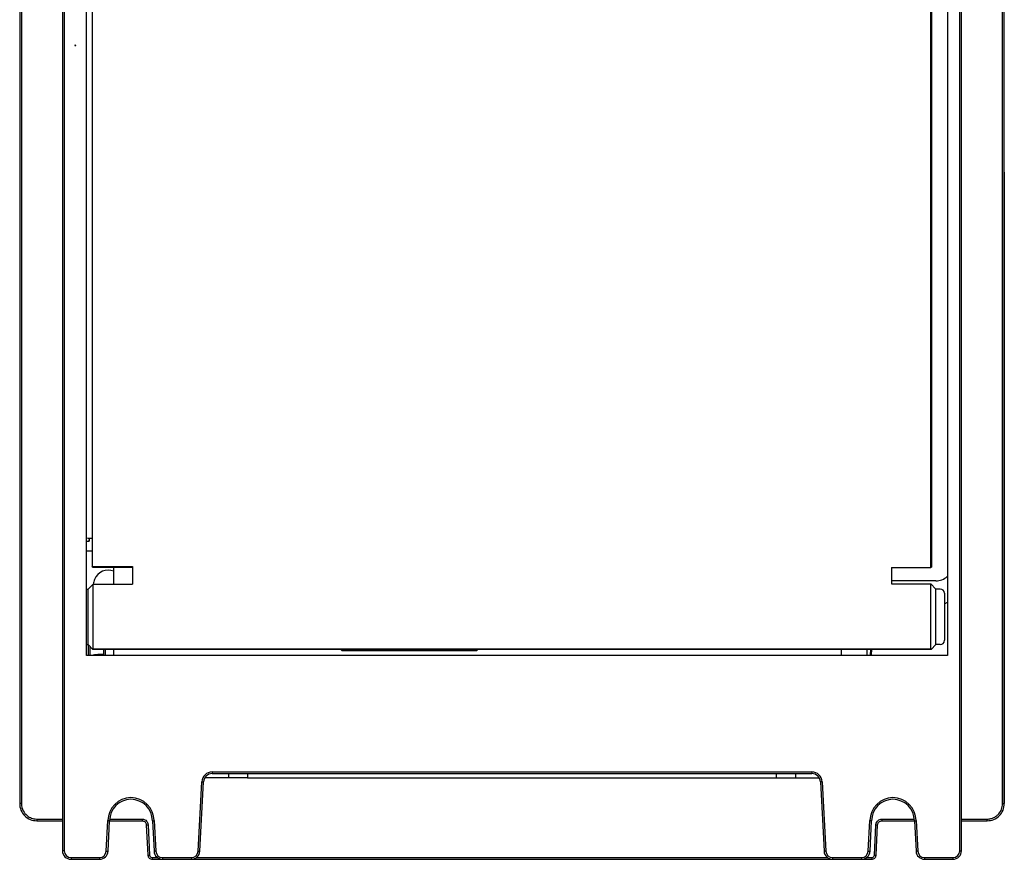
# Model space of a CAD drawing. Header units: inches. Extents: x 411 to 526, y 13 to 209.
# Tile 1 of 2: x 411 to 526, y 13 to 111. Entities that reach past the tile are written whole.
import ezdxf

# ---------------------------------------------------------------- set-up
doc = ezdxf.new("R2010")
doc.units = ezdxf.units.IN
doc.header["$MEASUREMENT"] = 0

# ---------------------------------------------------------------- blocks, each defined once
blk = doc.blocks.new('block 2')
at = {"color": 7, "lineweight": 25}
blk.add_lwpolyline([(426.73, 17.58), (426.92, 14.03)], dxfattribs=at)
blk = doc.blocks.new('block 3')
at = {"color": 7, "lineweight": 25}
blk.add_lwpolyline([(426.92, 14.03), (426.72, 14.02)], dxfattribs=at)
blk = doc.blocks.new('block 4')
at = {"color": 7, "lineweight": 25}
blk.add_lwpolyline([(426.53, 17.57), (426.72, 14.02)], dxfattribs=at)
blk = doc.blocks.new('block 5')
at = {"color": 7, "lineweight": 25}
blk.add_open_spline([(426.53, 17.57), (426.53, 17.57), (426.53, 17.57), (426.54, 17.57), (426.54, 17.57), (426.55, 17.57), (426.56, 17.57), (426.57, 17.57), (426.58, 17.57), (426.59, 17.57), (426.61, 17.57), (426.63, 17.57), (426.65, 17.57), (426.68, 17.57), (426.71, 17.58), (426.73, 17.58)], degree=3, knots=[0, 0, 0, 0, 1, 1, 1, 2, 2, 2, 3, 3, 3, 4, 4, 4, 5, 5, 5, 5], dxfattribs=at)
blk = doc.blocks.new('block 6')
at = {"color": 7, "lineweight": 25}
blk.add_open_spline([(426.73, 17.58), (426.73, 19.07), (425.52, 20.27), (424.03, 20.27), (422.54, 20.27), (421.34, 19.06), (421.33, 17.58)], degree=3, knots=[0, 0, 0, 0, 1, 1, 1, 2, 2, 2, 2], dxfattribs=at)
blk = doc.blocks.new('block 7')
at = {"color": 7, "lineweight": 25}
blk.add_open_spline([(426.53, 17.57), (426.53, 18.95), (425.41, 20.07), (424.03, 20.07), (422.65, 20.07), (421.53, 18.95), (421.53, 17.57)], degree=3, knots=[0, 0, 0, 0, 1, 1, 1, 2, 2, 2, 2], dxfattribs=at)
blk = doc.blocks.new('block 8')
at = {"color": 7, "lineweight": 25}
blk.add_open_spline([(421.53, 17.57), (421.53, 17.57), (421.53, 17.57), (421.53, 17.57), (421.53, 17.57), (421.52, 17.57), (421.52, 17.57), (421.51, 17.57), (421.5, 17.57), (421.49, 17.57), (421.48, 17.57), (421.46, 17.57), (421.45, 17.57), (421.43, 17.57), (421.42, 17.57), (421.4, 17.57), (421.38, 17.57), (421.35, 17.58), (421.33, 17.58)], degree=3, knots=[0, 0, 0, 0, 1, 1, 1, 2, 2, 2, 3, 3, 3, 4, 4, 4, 5, 5, 5, 6, 6, 6, 6], dxfattribs=at)
blk = doc.blocks.new('block 9')
at = {"color": 7, "lineweight": 25}
blk.add_lwpolyline([(515.73, 17.58), (515.92, 14.03)], dxfattribs=at)
blk = doc.blocks.new('block 10')
at = {"color": 7, "lineweight": 25}
blk.add_lwpolyline([(515.92, 14.03), (515.72, 14.02)], dxfattribs=at)
blk = doc.blocks.new('block 11')
at = {"color": 7, "lineweight": 25}
blk.add_lwpolyline([(515.53, 17.57), (515.72, 14.02)], dxfattribs=at)
blk = doc.blocks.new('block 12')
at = {"color": 7, "lineweight": 25}
blk.add_open_spline([(515.53, 17.57), (515.53, 17.57), (515.53, 17.57), (515.54, 17.57), (515.54, 17.57), (515.55, 17.57), (515.56, 17.57), (515.57, 17.57), (515.58, 17.57), (515.59, 17.57), (515.61, 17.57), (515.63, 17.57), (515.65, 17.57), (515.68, 17.57), (515.71, 17.58), (515.73, 17.58)], degree=3, knots=[0, 0, 0, 0, 1, 1, 1, 2, 2, 2, 3, 3, 3, 4, 4, 4, 5, 5, 5, 5], dxfattribs=at)
blk = doc.blocks.new('block 13')
at = {"color": 7, "lineweight": 25}
blk.add_open_spline([(515.73, 17.58), (515.73, 19.07), (514.52, 20.27), (513.03, 20.27), (511.54, 20.27), (510.34, 19.06), (510.33, 17.58)], degree=3, knots=[0, 0, 0, 0, 1, 1, 1, 2, 2, 2, 2], dxfattribs=at)
blk = doc.blocks.new('block 14')
at = {"color": 7, "lineweight": 25}
blk.add_open_spline([(515.53, 17.57), (515.53, 18.95), (514.41, 20.07), (513.03, 20.07), (511.65, 20.07), (510.53, 18.95), (510.53, 17.57)], degree=3, knots=[0, 0, 0, 0, 1, 1, 1, 2, 2, 2, 2], dxfattribs=at)
blk = doc.blocks.new('block 15')
at = {"color": 7, "lineweight": 25}
blk.add_open_spline([(510.53, 17.57), (510.53, 17.57), (510.53, 17.57), (510.53, 17.57), (510.53, 17.57), (510.52, 17.57), (510.51, 17.57), (510.51, 17.57), (510.5, 17.57), (510.49, 17.57), (510.48, 17.57), (510.46, 17.57), (510.45, 17.57), (510.43, 17.57), (510.42, 17.57), (510.4, 17.57), (510.38, 17.57), (510.35, 17.58), (510.33, 17.58)], degree=3, knots=[0, 0, 0, 0, 1, 1, 1, 2, 2, 2, 3, 3, 3, 4, 4, 4, 5, 5, 5, 6, 6, 6, 6], dxfattribs=at)
blk = doc.blocks.new('block 16')
at = {"color": 7, "lineweight": 25}
blk.add_lwpolyline([(421.35, 14.02), (421.53, 17.57)], dxfattribs=at)
blk = doc.blocks.new('block 17')
at = {"color": 7, "lineweight": 25}
blk.add_lwpolyline([(421.15, 14.03), (421.19, 14.03), (421.22, 14.02), (421.26, 14.02), (421.29, 14.02), (421.31, 14.02), (421.33, 14.02), (421.34, 14.02), (421.35, 14.02)], dxfattribs=at)
blk = doc.blocks.new('block 18')
at = {"color": 7, "lineweight": 25}
blk.add_lwpolyline([(421.15, 14.03), (421.33, 17.58)], dxfattribs=at)
blk = doc.blocks.new('block 19')
at = {"color": 7, "lineweight": 25}
blk.add_lwpolyline([(510.35, 14.02), (510.53, 17.57)], dxfattribs=at)
blk = doc.blocks.new('block 20')
at = {"color": 7, "lineweight": 25}
blk.add_lwpolyline([(510.15, 14.03), (510.19, 14.03), (510.22, 14.02), (510.26, 14.02), (510.29, 14.02), (510.31, 14.02), (510.33, 14.02), (510.34, 14.02), (510.35, 14.02)], dxfattribs=at)
blk = doc.blocks.new('block 21')
at = {"color": 7, "lineweight": 25}
blk.add_lwpolyline([(510.15, 14.03), (510.33, 17.58)], dxfattribs=at)
blk = doc.blocks.new('block 29')
at = {"color": 7, "lineweight": 25}
blk.add_open_spline([(417.58, 108.07), (417.58, 108.1), (417.56, 108.12), (417.53, 108.12), (417.5, 108.12), (417.48, 108.1), (417.48, 108.07), (417.48, 108.04), (417.5, 108.02), (417.53, 108.02), (417.56, 108.02), (417.58, 108.04), (417.58, 108.07), (417.58, 108.07), (417.58, 108.07), (417.58, 108.07)], degree=3, knots=[0, 0, 0, 0, 1, 1, 1, 2, 2, 2, 3, 3, 3, 4, 4, 4, 5, 5, 5, 5], dxfattribs=at)
blk = doc.blocks.new('block 38')
at = {"color": 7, "lineweight": 25}
blk.add_lwpolyline([(520.83, 14.07), (520.83, 203.07)], dxfattribs=at)
blk = doc.blocks.new('block 39')
at = {"color": 7, "lineweight": 25}
blk.add_open_spline([(520.03, 13.27), (520.47, 13.27), (520.83, 13.63), (520.83, 14.07)], degree=3, dxfattribs=at)
blk = doc.blocks.new('block 40')
at = {"color": 7, "lineweight": 25}
blk.add_lwpolyline([(516.72, 13.27), (520.03, 13.27)], dxfattribs=at)
blk = doc.blocks.new('block 41')
at = {"color": 7, "lineweight": 25}
blk.add_open_spline([(515.92, 14.03), (515.94, 13.6), (516.29, 13.27), (516.72, 13.27)], degree=3, dxfattribs=at)
blk = doc.blocks.new('block 42')
at = {"color": 7, "lineweight": 25}
blk.add_open_spline([(509.35, 13.27), (509.77, 13.27), (510.12, 13.6), (510.15, 14.03)], degree=3, dxfattribs=at)
blk = doc.blocks.new('block 43')
at = {"color": 7, "lineweight": 25}
blk.add_lwpolyline([(505.98, 13.27), (509.35, 13.27)], dxfattribs=at)
blk = doc.blocks.new('block 44')
at = {"color": 7, "lineweight": 25}
blk.add_open_spline([(505.18, 14.03), (505.2, 13.6), (505.56, 13.27), (505.98, 13.27)], degree=3, dxfattribs=at)
blk = doc.blocks.new('block 45')
at = {"color": 7, "lineweight": 25}
blk.add_lwpolyline([(504.76, 22.13), (505.18, 14.03)], dxfattribs=at)
blk = doc.blocks.new('block 46')
at = {"color": 7, "lineweight": 25}
blk.add_open_spline([(504.76, 22.13), (504.72, 22.77), (504.2, 23.27), (503.56, 23.27)], degree=3, dxfattribs=at)
blk = doc.blocks.new('block 47')
at = {"color": 7, "lineweight": 25}
blk.add_lwpolyline([(433.51, 23.27), (503.56, 23.27)], dxfattribs=at)
blk = doc.blocks.new('block 48')
at = {"color": 7, "lineweight": 25}
blk.add_open_spline([(433.51, 23.27), (432.87, 23.27), (432.34, 22.77), (432.31, 22.13)], degree=3, dxfattribs=at)
blk = doc.blocks.new('block 49')
at = {"color": 7, "lineweight": 25}
blk.add_lwpolyline([(431.88, 14.03), (432.31, 22.13)], dxfattribs=at)
blk = doc.blocks.new('block 50')
at = {"color": 7, "lineweight": 25}
blk.add_open_spline([(431.08, 13.27), (431.51, 13.27), (431.86, 13.6), (431.88, 14.03)], degree=3, dxfattribs=at)
blk = doc.blocks.new('block 51')
at = {"color": 7, "lineweight": 25}
blk.add_lwpolyline([(427.72, 13.27), (431.08, 13.27)], dxfattribs=at)
blk = doc.blocks.new('block 52')
at = {"color": 7, "lineweight": 25}
blk.add_open_spline([(426.92, 14.03), (426.94, 13.6), (427.29, 13.27), (427.72, 13.27)], degree=3, dxfattribs=at)
blk = doc.blocks.new('block 53')
at = {"color": 7, "lineweight": 25}
blk.add_open_spline([(420.35, 13.27), (420.77, 13.27), (421.12, 13.6), (421.15, 14.03)], degree=3, dxfattribs=at)
blk = doc.blocks.new('block 54')
at = {"color": 7, "lineweight": 25}
blk.add_lwpolyline([(417.03, 13.27), (420.35, 13.27)], dxfattribs=at)
blk = doc.blocks.new('block 55')
at = {"color": 7, "lineweight": 25}
blk.add_open_spline([(416.23, 14.07), (416.23, 13.63), (416.59, 13.27), (417.03, 13.27)], degree=3, dxfattribs=at)
blk = doc.blocks.new('block 56')
at = {"color": 7, "lineweight": 25}
blk.add_lwpolyline([(416.23, 203.07), (416.23, 14.07)], dxfattribs=at)
blk = doc.blocks.new('block 69')
at = {"color": 7, "lineweight": 25}
blk.add_lwpolyline([(418.84, 36.87), (418.84, 160.9)], dxfattribs=at)
blk = doc.blocks.new('block 70')
at = {"color": 7, "lineweight": 25}
blk.add_lwpolyline([(519.38, 36.87), (418.84, 36.87)], dxfattribs=at)
blk = doc.blocks.new('block 71')
at = {"color": 7, "lineweight": 25}
blk.add_lwpolyline([(519.38, 177.77), (519.38, 36.87)], dxfattribs=at)
blk = doc.blocks.new('block 74')
at = {"color": 7, "lineweight": 25}
blk.add_lwpolyline([(433.51, 23.27), (433.51, 23.07)], dxfattribs=at)
blk = doc.blocks.new('block 75')
at = {"color": 7, "lineweight": 25}
blk.add_open_spline([(433.51, 23.07), (432.97, 23.07), (432.53, 22.65), (432.51, 22.12)], degree=3, dxfattribs=at)
blk = doc.blocks.new('block 76')
at = {"color": 7, "lineweight": 25}
blk.add_lwpolyline([(432.31, 22.13), (432.51, 22.12)], dxfattribs=at)
blk = doc.blocks.new('block 77')
at = {"color": 7, "lineweight": 25}
blk.add_lwpolyline([(431.08, 13.27), (431.08, 13.07)], dxfattribs=at)
blk = doc.blocks.new('block 78')
at = {"color": 7, "lineweight": 25}
blk.add_lwpolyline([(427.72, 13.07), (431.08, 13.07)], dxfattribs=at)
blk = doc.blocks.new('block 79')
at = {"color": 7, "lineweight": 25}
blk.add_lwpolyline([(427.72, 13.27), (427.72, 13.23), (427.72, 13.19), (427.72, 13.16), (427.72, 13.13), (427.72, 13.1), (427.72, 13.09), (427.72, 13.07), (427.72, 13.07)], dxfattribs=at)
blk = doc.blocks.new('block 80')
at = {"color": 7, "lineweight": 25}
blk.add_lwpolyline([(420.35, 13.27), (420.35, 13.07)], dxfattribs=at)
blk = doc.blocks.new('block 81')
at = {"color": 7, "lineweight": 25}
blk.add_lwpolyline([(417.03, 13.07), (420.35, 13.07)], dxfattribs=at)
blk = doc.blocks.new('block 82')
at = {"color": 7, "lineweight": 25}
blk.add_lwpolyline([(417.03, 13.27), (417.03, 13.23), (417.03, 13.19), (417.03, 13.16), (417.03, 13.13), (417.03, 13.1), (417.03, 13.09), (417.03, 13.07), (417.03, 13.07)], dxfattribs=at)
blk = doc.blocks.new('block 83')
at = {"color": 7, "lineweight": 25}
blk.add_open_spline([(420.35, 13.07), (420.88, 13.07), (421.32, 13.49), (421.35, 14.02)], degree=3, dxfattribs=at)
blk = doc.blocks.new('block 84')
at = {"color": 7, "lineweight": 25}
blk.add_lwpolyline([(503.56, 23.27), (503.56, 23.07)], dxfattribs=at)
blk = doc.blocks.new('block 85')
at = {"color": 7, "lineweight": 25}
blk.add_lwpolyline([(433.51, 23.07), (503.56, 23.07)], dxfattribs=at)
blk = doc.blocks.new('block 86')
at = {"color": 7, "lineweight": 25}
blk.add_lwpolyline([(520.03, 13.27), (520.03, 13.07)], dxfattribs=at)
blk = doc.blocks.new('block 87')
at = {"color": 7, "lineweight": 25}
blk.add_lwpolyline([(516.72, 13.07), (520.03, 13.07)], dxfattribs=at)
blk = doc.blocks.new('block 88')
at = {"color": 7, "lineweight": 25}
blk.add_lwpolyline([(516.72, 13.27), (516.72, 13.23), (516.72, 13.19), (516.72, 13.16), (516.72, 13.13), (516.72, 13.1), (516.72, 13.09), (516.72, 13.07), (516.72, 13.07)], dxfattribs=at)
blk = doc.blocks.new('block 89')
at = {"color": 7, "lineweight": 25}
blk.add_lwpolyline([(432.08, 14.02), (432.51, 22.12)], dxfattribs=at)
blk = doc.blocks.new('block 90')
at = {"color": 7, "lineweight": 25}
blk.add_lwpolyline([(431.88, 14.03), (431.92, 14.03), (431.96, 14.02), (431.99, 14.02), (432.02, 14.02), (432.05, 14.02), (432.07, 14.02), (432.08, 14.02), (432.08, 14.02)], dxfattribs=at)
blk = doc.blocks.new('block 91')
at = {"color": 7, "lineweight": 25}
blk.add_lwpolyline([(509.35, 13.27), (509.35, 13.07)], dxfattribs=at)
blk = doc.blocks.new('block 92')
at = {"color": 7, "lineweight": 25}
blk.add_lwpolyline([(505.98, 13.07), (509.35, 13.07)], dxfattribs=at)
blk = doc.blocks.new('block 93')
at = {"color": 7, "lineweight": 25}
blk.add_lwpolyline([(505.98, 13.27), (505.98, 13.23), (505.98, 13.19), (505.98, 13.16), (505.98, 13.13), (505.98, 13.1), (505.98, 13.09), (505.98, 13.07), (505.98, 13.07)], dxfattribs=at)
blk = doc.blocks.new('block 94')
at = {"color": 7, "lineweight": 25}
blk.add_lwpolyline([(520.83, 14.07), (520.87, 14.07), (520.91, 14.07), (520.94, 14.07), (520.97, 14.07), (521, 14.07), (521.02, 14.07), (521.03, 14.07), (521.03, 14.07)], dxfattribs=at)
blk = doc.blocks.new('block 95')
at = {"color": 7, "lineweight": 25}
blk.add_open_spline([(520.03, 13.07), (520.58, 13.07), (521.03, 13.52), (521.03, 14.07)], degree=3, dxfattribs=at)
blk = doc.blocks.new('block 96')
at = {"color": 7, "lineweight": 25}
blk.add_open_spline([(509.35, 13.07), (509.88, 13.07), (510.32, 13.49), (510.35, 14.02)], degree=3, dxfattribs=at)
blk = doc.blocks.new('block 97')
at = {"color": 7, "lineweight": 25}
blk.add_lwpolyline([(504.76, 22.13), (504.56, 22.12)], dxfattribs=at)
blk = doc.blocks.new('block 98')
at = {"color": 7, "lineweight": 25}
blk.add_open_spline([(504.56, 22.12), (504.53, 22.65), (504.09, 23.07), (503.56, 23.07)], degree=3, dxfattribs=at)
blk = doc.blocks.new('block 99')
at = {"color": 7, "lineweight": 25}
blk.add_open_spline([(431.08, 13.07), (431.62, 13.07), (432.05, 13.49), (432.08, 14.02)], degree=3, dxfattribs=at)
blk = doc.blocks.new('block 109')
at = {"color": 7, "lineweight": 25}
blk.add_lwpolyline([(505.18, 14.03), (504.98, 14.02)], dxfattribs=at)
blk = doc.blocks.new('block 110')
at = {"color": 7, "lineweight": 25}
blk.add_lwpolyline([(504.56, 22.12), (504.98, 14.02)], dxfattribs=at)
blk = doc.blocks.new('block 117')
at = {"color": 7, "lineweight": 25}
blk.add_open_spline([(504.98, 14.02), (505.01, 13.49), (505.45, 13.07), (505.98, 13.07)], degree=3, dxfattribs=at)
blk = doc.blocks.new('block 118')
at = {"color": 7, "lineweight": 25}
blk.add_open_spline([(426.72, 14.02), (426.75, 13.49), (427.19, 13.07), (427.72, 13.07)], degree=3, dxfattribs=at)
blk = doc.blocks.new('block 123')
at = {"color": 7, "lineweight": 25}
blk.add_lwpolyline([(521.03, 14.07), (521.03, 203.07)], dxfattribs=at)
blk = doc.blocks.new('block 128')
at = {"color": 7, "lineweight": 25}
blk.add_open_spline([(416.03, 14.07), (416.03, 13.52), (416.48, 13.07), (417.03, 13.07)], degree=3, dxfattribs=at)
blk = doc.blocks.new('block 129')
at = {"color": 7, "lineweight": 25}
blk.add_lwpolyline([(416.23, 14.07), (416.03, 14.07)], dxfattribs=at)
blk = doc.blocks.new('block 148')
at = {"color": 7, "lineweight": 25}
blk.add_open_spline([(515.72, 14.02), (515.75, 13.49), (516.19, 13.07), (516.72, 13.07)], degree=3, dxfattribs=at)
blk = doc.blocks.new('block 149')
at = {"color": 7, "lineweight": 25}
blk.add_lwpolyline([(416.03, 203.07), (416.03, 14.07)], dxfattribs=at)
blk = doc.blocks.new('block 186')
at = {"color": 7, "lineweight": 25}
blk.add_lwpolyline([(517.47, 47.13), (517.47, 159.31)], dxfattribs=at)
blk = doc.blocks.new('block 187')
at = {"color": 7, "lineweight": 25}
blk.add_lwpolyline([(512.87, 47.13), (517.47, 47.13)], dxfattribs=at)
blk = doc.blocks.new('block 188')
at = {"color": 7, "lineweight": 25}
blk.add_lwpolyline([(512.87, 47.13), (512.87, 45.21)], dxfattribs=at)
blk = doc.blocks.new('block 189')
at = {"color": 7, "lineweight": 25}
blk.add_lwpolyline([(512.87, 45.21), (517.44, 45.21)], dxfattribs=at)
blk = doc.blocks.new('block 190')
at = {"color": 7, "lineweight": 25}
blk.add_lwpolyline([(517.44, 37.63), (517.44, 45.21)], dxfattribs=at)
blk = doc.blocks.new('block 191')
at = {"color": 7, "lineweight": 25}
blk.add_lwpolyline([(419.6, 37.63), (517.44, 37.63)], dxfattribs=at)
blk = doc.blocks.new('block 192')
at = {"color": 7, "lineweight": 25}
blk.add_lwpolyline([(419.6, 37.63), (419.6, 45.18)], dxfattribs=at)
blk = doc.blocks.new('block 193')
at = {"color": 7, "lineweight": 25}
blk.add_lwpolyline([(419.6, 45.18), (424.2, 45.18)], dxfattribs=at)
blk = doc.blocks.new('block 194')
at = {"color": 7, "lineweight": 25}
blk.add_lwpolyline([(424.2, 47.23), (424.2, 45.18)], dxfattribs=at)
blk = doc.blocks.new('block 195')
at = {"color": 7, "lineweight": 25}
blk.add_lwpolyline([(419.5, 47.23), (424.2, 47.23)], dxfattribs=at)
blk = doc.blocks.new('block 196')
at = {"color": 7, "lineweight": 25}
blk.add_lwpolyline([(419.5, 159.41), (419.5, 47.23)], dxfattribs=at)
blk = doc.blocks.new('block 216')
at = {"color": 7, "lineweight": 25}
blk.add_lwpolyline([(517.53, 159.37), (517.53, 47.17)], dxfattribs=at)
blk = doc.blocks.new('block 217')
at = {"color": 7, "lineweight": 25}
blk.add_lwpolyline([(517.47, 47.13), (517.53, 47.17)], dxfattribs=at)
blk = doc.blocks.new('block 218')
at = {"color": 7, "lineweight": 25}
blk.add_lwpolyline([(517.48, 37.57), (518.03, 38.13)], dxfattribs=at)
blk = doc.blocks.new('block 219')
at = {"color": 7, "lineweight": 25}
blk.add_lwpolyline([(517.44, 37.63), (517.48, 37.57)], dxfattribs=at)
blk = doc.blocks.new('block 220')
at = {"color": 7, "lineweight": 25}
blk.add_lwpolyline([(518.03, 44.62), (517.44, 45.21)], dxfattribs=at)
blk = doc.blocks.new('block 221')
at = {"color": 7, "lineweight": 25}
blk.add_lwpolyline([(518.03, 38.13), (518.03, 44.62)], dxfattribs=at)
blk = doc.blocks.new('block 227')
at = {"color": 7, "lineweight": 25}
blk.add_lwpolyline([(517.48, 37.57), (464.53, 37.57)], dxfattribs=at)
blk = doc.blocks.new('block 228')
at = {"color": 7, "lineweight": 25}
blk.add_lwpolyline([(464.53, 37.57), (448.53, 37.57)], dxfattribs=at)
blk = doc.blocks.new('block 229')
at = {"color": 7, "lineweight": 25}
blk.add_lwpolyline([(448.53, 37.57), (419.59, 37.57)], dxfattribs=at)
blk = doc.blocks.new('block 230')
at = {"color": 7, "lineweight": 25}
blk.add_lwpolyline([(419.59, 37.57), (419.6, 37.59)], dxfattribs=at)
blk = doc.blocks.new('block 231')
at = {"color": 7, "lineweight": 25}
blk.add_lwpolyline([(419.6, 37.59), (419.6, 37.63)], dxfattribs=at)
blk = doc.blocks.new('block 238')
at = {"color": 7, "lineweight": 25}
blk.add_lwpolyline([(419.53, 47.17), (424.2, 47.17)], dxfattribs=at)
blk = doc.blocks.new('block 239')
at = {"color": 7, "lineweight": 25}
blk.add_lwpolyline([(419.53, 47.17), (419.5, 47.23)], dxfattribs=at)
blk = doc.blocks.new('block 252')
at = {"color": 7, "lineweight": 25}
blk.add_lwpolyline([(419.03, 38.13), (419.59, 37.57)], dxfattribs=at)
blk = doc.blocks.new('block 253')
at = {"color": 7, "lineweight": 25}
blk.add_lwpolyline([(419.03, 38.13), (419.03, 44.62)], dxfattribs=at)
blk = doc.blocks.new('block 254')
at = {"color": 7, "lineweight": 25}
blk.add_lwpolyline([(419.6, 45.18), (419.03, 44.62)], dxfattribs=at)
blk = doc.blocks.new('block 255')
at = {"color": 7, "lineweight": 25}
blk.add_lwpolyline([(448.53, 37.57), (448.65, 37.45)], dxfattribs=at)
blk = doc.blocks.new('block 256')
at = {"color": 7, "lineweight": 25}
blk.add_lwpolyline([(448.65, 37.45), (464.41, 37.45)], dxfattribs=at)
blk = doc.blocks.new('block 257')
at = {"color": 7, "lineweight": 25}
blk.add_lwpolyline([(464.41, 37.45), (464.53, 37.57)], dxfattribs=at)
blk = doc.blocks.new('block 271')
at = {"color": 7, "lineweight": 25}
blk.add_open_spline([(519.03, 44.12), (519.03, 44.39), (518.81, 44.62), (518.53, 44.62)], degree=3, dxfattribs=at)
blk = doc.blocks.new('block 272')
at = {"color": 7, "lineweight": 25}
blk.add_lwpolyline([(519.03, 44.12), (519.03, 38.63)], dxfattribs=at)
blk = doc.blocks.new('block 273')
at = {"color": 7, "lineweight": 25}
blk.add_open_spline([(518.53, 38.13), (518.81, 38.13), (519.03, 38.35), (519.03, 38.63)], degree=3, dxfattribs=at)
blk = doc.blocks.new('block 274')
at = {"color": 7, "lineweight": 25}
blk.add_lwpolyline([(518.53, 38.13), (518.03, 38.13)], dxfattribs=at)
blk = doc.blocks.new('block 275')
at = {"color": 7, "lineweight": 25}
blk.add_lwpolyline([(518.53, 44.62), (518.03, 44.62)], dxfattribs=at)
blk = doc.blocks.new('block 276')
at = {"color": 7, "lineweight": 25}
blk.add_lwpolyline([(418.84, 38.13), (419.03, 38.13)], dxfattribs=at)
blk = doc.blocks.new('block 277')
at = {"color": 7, "lineweight": 25}
blk.add_lwpolyline([(418.84, 44.62), (419.03, 44.62)], dxfattribs=at)
blk = doc.blocks.new('block 281')
at = {"color": 7, "lineweight": 25}
blk.add_lwpolyline([(437.63, 22.57), (435.43, 22.57)], dxfattribs=at)
blk = doc.blocks.new('block 282')
at = {"color": 7, "lineweight": 25}
blk.add_lwpolyline([(435.42, 23.07), (435.43, 22.57)], dxfattribs=at)
blk = doc.blocks.new('block 283')
at = {"color": 7, "lineweight": 25}
blk.add_lwpolyline([(437.65, 23.07), (437.63, 22.57)], dxfattribs=at)
blk = doc.blocks.new('block 284')
at = {"color": 7, "lineweight": 25}
blk.add_lwpolyline([(501.65, 23.07), (501.63, 22.57)], dxfattribs=at)
blk = doc.blocks.new('block 285')
at = {"color": 7, "lineweight": 25}
blk.add_lwpolyline([(499.43, 22.57), (501.63, 22.57)], dxfattribs=at)
blk = doc.blocks.new('block 286')
at = {"color": 7, "lineweight": 25}
blk.add_lwpolyline([(499.43, 22.57), (499.42, 23.07)], dxfattribs=at)
blk = doc.blocks.new('block 287')
at = {"color": 7, "lineweight": 25}
blk.add_lwpolyline([(435.43, 22.57), (432.64, 22.57)], dxfattribs=at)
blk = doc.blocks.new('block 288')
at = {"color": 7, "lineweight": 25}
blk.add_lwpolyline([(501.63, 22.57), (504.43, 22.57)], dxfattribs=at)
blk = doc.blocks.new('block 289')
at = {"color": 7, "lineweight": 25}
blk.add_lwpolyline([(437.63, 22.57), (499.43, 22.57)], dxfattribs=at)
blk = doc.blocks.new('block 290')
at = {"color": 7, "lineweight": 25}
blk.add_lwpolyline([(525.84, 19.57), (525.84, 192.11)], dxfattribs=at)
blk = doc.blocks.new('block 291')
at = {"color": 7, "lineweight": 25}
blk.add_open_spline([(524.04, 17.77), (524.18, 17.77), (524.32, 17.79), (524.45, 17.82), (524.58, 17.85), (524.7, 17.89), (524.82, 17.95), (524.94, 18.01), (525.05, 18.08), (525.14, 18.15), (525.24, 18.22), (525.32, 18.3), (525.39, 18.39), (525.53, 18.55), (525.64, 18.72), (525.71, 18.91), (525.75, 19.01), (525.78, 19.11), (525.8, 19.22), (525.82, 19.33), (525.84, 19.45), (525.84, 19.57)], degree=3, knots=[0, 0, 0, 0, 1, 1, 1, 2, 2, 2, 3, 3, 3, 4, 4, 4, 5, 5, 5, 6, 6, 6, 7, 7, 7, 7], dxfattribs=at)
blk = doc.blocks.new('block 292')
at = {"color": 7, "lineweight": 25}
blk.add_lwpolyline([(521.03, 17.77), (524.04, 17.77)], dxfattribs=at)
blk = doc.blocks.new('block 299')
at = {"color": 7, "lineweight": 25}
blk.add_lwpolyline([(413.03, 17.77), (416.03, 17.77)], dxfattribs=at)
blk = doc.blocks.new('block 300')
at = {"color": 7, "lineweight": 25}
blk.add_open_spline([(411.23, 19.57), (411.23, 19.24), (411.32, 18.96), (411.44, 18.73), (411.56, 18.49), (411.73, 18.31), (411.89, 18.18), (412.06, 18.04), (412.23, 17.95), (412.41, 17.88), (412.5, 17.85), (412.6, 17.82), (412.7, 17.8), (412.8, 17.78), (412.91, 17.77), (413.03, 17.77)], degree=3, knots=[0, 0, 0, 0, 1, 1, 1, 2, 2, 2, 3, 3, 3, 4, 4, 4, 5, 5, 5, 5], dxfattribs=at)
blk = doc.blocks.new('block 301')
at = {"color": 7, "lineweight": 25}
blk.add_lwpolyline([(411.23, 192.11), (411.23, 19.57)], dxfattribs=at)
blk = doc.blocks.new('block 316')
at = {"color": 7, "lineweight": 25}
blk.add_open_spline([(511.04, 17.1), (511.05, 17.23), (511.09, 17.33), (511.14, 17.41), (511.18, 17.5), (511.24, 17.56), (511.3, 17.61), (511.36, 17.66), (511.42, 17.69), (511.49, 17.72), (511.56, 17.75), (511.64, 17.77), (511.74, 17.77)], degree=3, knots=[0, 0, 0, 0, 1, 1, 1, 2, 2, 2, 3, 3, 3, 4, 4, 4, 4], dxfattribs=at)
blk = doc.blocks.new('block 317')
at = {"color": 7, "lineweight": 25}
blk.add_lwpolyline([(510.86, 13.55), (511.04, 17.1)], dxfattribs=at)
blk = doc.blocks.new('block 318')
at = {"color": 7, "lineweight": 25}
blk.add_open_spline([(510.56, 13.27), (510.62, 13.27), (510.67, 13.28), (510.73, 13.32), (510.76, 13.34), (510.79, 13.37), (510.81, 13.41), (510.84, 13.45), (510.85, 13.5), (510.86, 13.55)], degree=3, knots=[0, 0, 0, 0, 1, 1, 1, 2, 2, 2, 3, 3, 3, 3], dxfattribs=at)
blk = doc.blocks.new('block 319')
at = {"color": 7, "lineweight": 25}
blk.add_open_spline([(426.21, 13.55), (426.21, 13.52), (426.21, 13.5), (426.22, 13.47), (426.23, 13.44), (426.25, 13.41), (426.27, 13.38), (426.32, 13.32), (426.4, 13.27), (426.51, 13.27)], degree=3, knots=[0, 0, 0, 0, 1, 1, 1, 2, 2, 2, 3, 3, 3, 3], dxfattribs=at)
blk = doc.blocks.new('block 320')
at = {"color": 7, "lineweight": 25}
blk.add_lwpolyline([(426.02, 17.1), (426.21, 13.55)], dxfattribs=at)
blk = doc.blocks.new('block 321')
at = {"color": 7, "lineweight": 25}
blk.add_open_spline([(425.32, 17.77), (425.45, 17.77), (425.55, 17.74), (425.64, 17.69), (425.72, 17.65), (425.79, 17.6), (425.84, 17.54), (425.89, 17.48), (425.93, 17.42), (425.96, 17.35), (425.99, 17.28), (426.02, 17.2), (426.02, 17.1)], degree=3, knots=[0, 0, 0, 0, 1, 1, 1, 2, 2, 2, 3, 3, 3, 4, 4, 4, 4], dxfattribs=at)
blk = doc.blocks.new('block 322')
at = {"color": 7, "lineweight": 25}
blk.add_lwpolyline([(425.32, 17.77), (425.32, 17.57)], dxfattribs=at)
blk = doc.blocks.new('block 323')
at = {"color": 7, "lineweight": 25}
blk.add_lwpolyline([(421.53, 17.57), (425.32, 17.57)], dxfattribs=at)
blk = doc.blocks.new('block 324')
at = {"color": 7, "lineweight": 25}
blk.add_lwpolyline([(413.03, 17.57), (416.03, 17.57)], dxfattribs=at)
blk = doc.blocks.new('block 325')
at = {"color": 7, "lineweight": 25}
blk.add_open_spline([(413.03, 17.77), (413.03, 17.7), (413.03, 17.64), (413.03, 17.57)], degree=3, dxfattribs=at)
blk = doc.blocks.new('block 326')
at = {"color": 7, "lineweight": 25}
blk.add_open_spline([(524.03, 17.57), (524.04, 17.64), (524.04, 17.7), (524.04, 17.77)], degree=3, dxfattribs=at)
blk = doc.blocks.new('block 327')
at = {"color": 7, "lineweight": 25}
blk.add_lwpolyline([(521.03, 17.57), (524.03, 17.57)], dxfattribs=at)
blk = doc.blocks.new('block 328')
at = {"color": 7, "lineweight": 25}
blk.add_lwpolyline([(511.74, 17.57), (515.53, 17.57)], dxfattribs=at)
blk = doc.blocks.new('block 329')
at = {"color": 7, "lineweight": 25}
blk.add_lwpolyline([(511.74, 17.77), (511.74, 17.57)], dxfattribs=at)
blk = doc.blocks.new('block 334')
at = {"color": 7, "lineweight": 25}
blk.add_open_spline([(425.82, 17.1), (425.89, 17.1), (425.95, 17.1), (426.02, 17.1)], degree=3, dxfattribs=at)
blk = doc.blocks.new('block 335')
at = {"color": 7, "lineweight": 25}
blk.add_open_spline([(425.32, 17.57), (425.45, 17.57), (425.57, 17.52), (425.67, 17.43), (425.76, 17.35), (425.81, 17.22), (425.82, 17.1)], degree=3, knots=[0, 0, 0, 0, 1, 1, 1, 2, 2, 2, 2], dxfattribs=at)
blk = doc.blocks.new('block 336')
at = {"color": 7, "lineweight": 25}
blk.add_open_spline([(511.24, 17.1), (511.25, 17.22), (511.31, 17.35), (511.4, 17.43), (511.49, 17.52), (511.62, 17.57), (511.74, 17.57)], degree=3, knots=[0, 0, 0, 0, 1, 1, 1, 2, 2, 2, 2], dxfattribs=at)
blk = doc.blocks.new('block 337')
at = {"color": 7, "lineweight": 25}
blk.add_open_spline([(511.04, 17.1), (511.11, 17.1), (511.18, 17.1), (511.24, 17.1)], degree=3, dxfattribs=at)
blk = doc.blocks.new('block 338')
at = {"color": 7, "lineweight": 25}
blk.add_open_spline([(426.01, 13.54), (426.07, 13.54), (426.14, 13.55), (426.21, 13.55)], degree=3, dxfattribs=at)
blk = doc.blocks.new('block 339')
at = {"color": 7, "lineweight": 25}
blk.add_lwpolyline([(425.82, 17.1), (426.01, 13.54)], dxfattribs=at)
blk = doc.blocks.new('block 340')
at = {"color": 7, "lineweight": 25}
blk.add_lwpolyline([(511.06, 13.54), (511.24, 17.1)], dxfattribs=at)
blk = doc.blocks.new('block 341')
at = {"color": 7, "lineweight": 25}
blk.add_open_spline([(510.86, 13.55), (510.92, 13.55), (510.99, 13.54), (511.06, 13.54)], degree=3, dxfattribs=at)
blk = doc.blocks.new('block 342')
at = {"color": 7, "lineweight": 25}
blk.add_lwpolyline([(525.84, 19.57), (526.03, 19.57)], dxfattribs=at)
blk = doc.blocks.new('block 343')
at = {"color": 7, "lineweight": 25}
blk.add_open_spline([(524.03, 17.57), (524.29, 17.57), (524.56, 17.62), (524.8, 17.72), (525.04, 17.82), (525.26, 17.97), (525.45, 18.16), (525.63, 18.34), (525.78, 18.56), (525.88, 18.81), (525.98, 19.05), (526.03, 19.31), (526.03, 19.57)], degree=3, knots=[0, 0, 0, 0, 1, 1, 1, 2, 2, 2, 3, 3, 3, 4, 4, 4, 4], dxfattribs=at)
blk = doc.blocks.new('block 344')
at = {"color": 7, "lineweight": 25}
blk.add_open_spline([(411.03, 19.57), (411.03, 19.31), (411.08, 19.05), (411.18, 18.8), (411.29, 18.56), (411.43, 18.34), (411.62, 18.16), (411.8, 17.97), (412.03, 17.82), (412.27, 17.72), (412.51, 17.62), (412.77, 17.57), (413.03, 17.57)], degree=3, knots=[0, 0, 0, 0, 1, 1, 1, 2, 2, 2, 3, 3, 3, 4, 4, 4, 4], dxfattribs=at)
blk = doc.blocks.new('block 345')
at = {"color": 7, "lineweight": 25}
blk.add_lwpolyline([(411.23, 19.57), (411.03, 19.57)], dxfattribs=at)
blk = doc.blocks.new('block 350')
at = {"color": 7, "lineweight": 25}
blk.add_lwpolyline([(426.51, 13.27), (426.51, 13.07)], dxfattribs=at)
blk = doc.blocks.new('block 351')
at = {"color": 7, "lineweight": 25}
blk.add_open_spline([(426.01, 13.54), (426.01, 13.42), (426.07, 13.3), (426.16, 13.21), (426.25, 13.12), (426.38, 13.07), (426.51, 13.07)], degree=3, knots=[0, 0, 0, 0, 1, 1, 1, 2, 2, 2, 2], dxfattribs=at)
blk = doc.blocks.new('block 352')
at = {"color": 7, "lineweight": 25}
blk.add_open_spline([(510.56, 13.07), (510.68, 13.07), (510.81, 13.12), (510.9, 13.21), (510.99, 13.29), (511.05, 13.42), (511.06, 13.54)], degree=3, knots=[0, 0, 0, 0, 1, 1, 1, 2, 2, 2, 2], dxfattribs=at)
blk = doc.blocks.new('block 353')
at = {"color": 7, "lineweight": 25}
blk.add_lwpolyline([(510.56, 13.27), (510.56, 13.07)], dxfattribs=at)
blk = doc.blocks.new('block 355')
at = {"color": 7, "lineweight": 25}
blk.add_lwpolyline([(411.03, 192.11), (411.03, 19.57)], dxfattribs=at)
blk = doc.blocks.new('block 356')
at = {"color": 7, "lineweight": 25}
blk.add_lwpolyline([(526.03, 19.57), (526.03, 192.11)], dxfattribs=at)
blk = doc.blocks.new('block 357')
at = {"color": 7, "lineweight": 25}
blk.add_lwpolyline([(426.51, 13.07), (427.72, 13.07)], dxfattribs=at)
blk = doc.blocks.new('block 358')
at = {"color": 7, "lineweight": 25}
blk.add_lwpolyline([(431.08, 13.07), (505.98, 13.07)], dxfattribs=at)
blk = doc.blocks.new('block 359')
at = {"color": 7, "lineweight": 25}
blk.add_lwpolyline([(509.35, 13.07), (510.56, 13.07)], dxfattribs=at)
blk = doc.blocks.new('block 360')
at = {"color": 7, "lineweight": 25}
blk.add_lwpolyline([(411.03, 88.27), (411.03, 19.57)], dxfattribs=at)
blk = doc.blocks.new('block 361')
at = {"color": 7, "lineweight": 25}
blk.add_lwpolyline([(526.03, 93.27), (526.03, 19.57)], dxfattribs=at)
blk = doc.blocks.new('block 363')
at = {"color": 7, "lineweight": 25}
blk.add_lwpolyline([(419.03, 50.57), (419.5, 50.57)], dxfattribs=at)
blk = doc.blocks.new('block 364')
at = {"color": 7, "lineweight": 25}
blk.add_lwpolyline([(418.84, 50.58), (419.03, 50.57)], dxfattribs=at)
blk = doc.blocks.new('block 365')
at = {"color": 7, "lineweight": 25}
blk.add_lwpolyline([(422.03, 36.87), (422.03, 37.57)], dxfattribs=at)
blk = doc.blocks.new('block 366')
at = {"color": 7, "lineweight": 25}
blk.add_lwpolyline([(422.03, 45.18), (422.03, 47.17)], dxfattribs=at)
blk = doc.blocks.new('block 367')
at = {"color": 7, "lineweight": 25}
blk.add_lwpolyline([(507.03, 36.87), (507.03, 37.57)], dxfattribs=at)
blk = doc.blocks.new('block 368')
at = {"color": 7, "lineweight": 25}
blk.add_lwpolyline([(518.03, 45.57), (512.87, 45.57)], dxfattribs=at)
blk = doc.blocks.new('block 369')
at = {"color": 7, "lineweight": 25}
blk.add_open_spline([(518.03, 45.57), (518.53, 45.57), (519.01, 45.76), (519.38, 46.1)], degree=3, dxfattribs=at)
blk = doc.blocks.new('block 370')
at = {"color": 7, "lineweight": 25}
blk.add_lwpolyline([(519.03, 42.84), (519.14, 42.91), (519.38, 43.1)], dxfattribs=at)
blk = doc.blocks.new('block 371')
at = {"color": 7, "lineweight": 25}
blk.add_lwpolyline([(510.03, 36.87), (510.03, 37.57)], dxfattribs=at)
blk = doc.blocks.new('block 372')
at = {"color": 7, "lineweight": 25}
blk.add_lwpolyline([(419.03, 38.13), (419.03, 36.87)], dxfattribs=at)
blk = doc.blocks.new('block 373')
at = {"color": 7, "lineweight": 25}
blk.add_lwpolyline([(419.21, 37.95), (419.21, 37.94)], dxfattribs=at)
blk = doc.blocks.new('block 374')
at = {"color": 7, "lineweight": 25}
blk.add_lwpolyline([(419.21, 37.94), (419.21, 36.87)], dxfattribs=at)
blk = doc.blocks.new('block 375')
at = {"color": 7, "lineweight": 25}
blk.add_open_spline([(420.86, 36.96), (420.38, 37.01), (419.9, 36.98), (419.43, 36.87)], degree=3, dxfattribs=at)
blk = doc.blocks.new('block 376')
at = {"color": 7, "lineweight": 25}
blk.add_lwpolyline([(420.89, 36.87), (420.86, 36.96)], dxfattribs=at)
blk = doc.blocks.new('block 377')
at = {"color": 7, "lineweight": 25}
blk.add_lwpolyline([(419.13, 50.19), (419.18, 50.57)], dxfattribs=at)
blk = doc.blocks.new('block 378')
at = {"color": 7, "lineweight": 25}
blk.add_lwpolyline([(419.13, 50.57), (419.13, 50.19)], dxfattribs=at)
blk = doc.blocks.new('block 379')
at = {"color": 7, "lineweight": 25}
blk.add_lwpolyline([(418.84, 49.07), (419.5, 49.07)], dxfattribs=at)
blk = doc.blocks.new('block 380')
at = {"color": 7, "lineweight": 25}
blk.add_lwpolyline([(418.84, 50.19), (419.13, 50.19)], dxfattribs=at)
blk = doc.blocks.new('block 381')
at = {"color": 7, "lineweight": 25}
blk.add_lwpolyline([(419.22, 37.94), (419.21, 37.94)], dxfattribs=at)
blk = doc.blocks.new('block 382')
at = {"color": 7, "lineweight": 25}
blk.add_lwpolyline([(420.86, 36.96), (420.86, 37.57)], dxfattribs=at)
blk = doc.blocks.new('block 383')
at = {"color": 7, "lineweight": 25}
blk.add_lwpolyline([(421.03, 37.57), (421.03, 36.87)], dxfattribs=at)
blk = doc.blocks.new('block 392')
at = {"color": 7, "lineweight": 25}
blk.add_lwpolyline([(510.4, 36.87), (510.41, 36.95), (510.44, 37.57)], dxfattribs=at)
blk = doc.blocks.new('block 393')
at = {"color": 7, "lineweight": 25}
blk.add_lwpolyline([(510.53, 37.57), (510.5, 36.94), (510.49, 36.87)], dxfattribs=at)
blk = doc.blocks.new('block 394')
at = {"color": 7, "lineweight": 25}
blk.add_open_spline([(422.03, 46.7), (421.14, 47.06), (420.12, 46.62), (419.76, 45.73), (419.69, 45.55), (419.65, 45.37), (419.63, 45.18)], degree=3, knots=[0, 0, 0, 0, 1, 1, 1, 2, 2, 2, 2], dxfattribs=at)
blk = doc.blocks.new('block 406')
at = {"color": 253, "lineweight": 25}
blk.add_lwpolyline([(511.74, 17.77), (515.52, 17.77)], dxfattribs=at)
blk = doc.blocks.new('block 407')
at = {"color": 253, "lineweight": 25}
blk.add_lwpolyline([(426.51, 13.27), (427.12, 13.27)], dxfattribs=at)
blk = doc.blocks.new('block 408')
at = {"color": 253, "lineweight": 25}
blk.add_lwpolyline([(431.68, 13.27), (505.39, 13.27)], dxfattribs=at)
blk = doc.blocks.new('block 409')
at = {"color": 253, "lineweight": 25}
blk.add_lwpolyline([(509.94, 13.27), (510.56, 13.27)], dxfattribs=at)
blk = doc.blocks.new('block 410')
at = {"color": 253, "lineweight": 25}
blk.add_lwpolyline([(421.54, 17.77), (425.32, 17.77)], dxfattribs=at)

msp = doc.modelspace()

# ---------------------------------------------------------------- block references
for name in ['block 149', 'block 56', 'block 38', 'block 123', 'block 355', 'block 301', 'block 290', 'block 356', 'block 71', 'block 69', 'block 196', 'block 186', 'block 216', 'block 29', 'block 361', 'block 360', 'block 364', 'block 380', 'block 363', 'block 377', 'block 378', 'block 379', 'block 195', 'block 239', 'block 238', 'block 366', 'block 194', 'block 217', 'block 394', 'block 187', 'block 188', 'block 369', 'block 254', 'block 192', 'block 193', 'block 368', 'block 189', 'block 190', 'block 220', 'block 277', 'block 253', 'block 221', 'block 275', 'block 271', 'block 272', 'block 370', 'block 276', 'block 252', 'block 372', 'block 373', 'block 218', 'block 274', 'block 273', 'block 70', 'block 374', 'block 381', 'block 375', 'block 230', 'block 229', 'block 191', 'block 231', 'block 382', 'block 376', 'block 383', 'block 365', 'block 228', 'block 255', 'block 256', 'block 257', 'block 227', 'block 367', 'block 371', 'block 392', 'block 393', 'block 219', 'block 48', 'block 75', 'block 47', 'block 74', 'block 85', 'block 282', 'block 283', 'block 286', 'block 284', 'block 46', 'block 84', 'block 98', 'block 49', 'block 89', 'block 76', 'block 287', 'block 281', 'block 289', 'block 285', 'block 288', 'block 97', 'block 110', 'block 45', 'block 344', 'block 345', 'block 300', 'block 6', 'block 7', 'block 13', 'block 14', 'block 343', 'block 291', 'block 342', 'block 299', 'block 325', 'block 324', 'block 18', 'block 8', 'block 16', 'block 323', 'block 410', 'block 321', 'block 322', 'block 335', 'block 5', 'block 4', 'block 2', 'block 21', 'block 15', 'block 19', 'block 316', 'block 336', 'block 329', 'block 406', 'block 328', 'block 12', 'block 11', 'block 9', 'block 292', 'block 327', 'block 326', 'block 334', 'block 339', 'block 320', 'block 317', 'block 337', 'block 340', 'block 128', 'block 129', 'block 55', 'block 53', 'block 83', 'block 17', 'block 3', 'block 118', 'block 52', 'block 50', 'block 99', 'block 90', 'block 109', 'block 117', 'block 44', 'block 42', 'block 96', 'block 20', 'block 10', 'block 148', 'block 41', 'block 39', 'block 95', 'block 94', 'block 54', 'block 82', 'block 81', 'block 80', 'block 338', 'block 351', 'block 319', 'block 350', 'block 407', 'block 357', 'block 51', 'block 79', 'block 78', 'block 77', 'block 358', 'block 408', 'block 43', 'block 93', 'block 92', 'block 91', 'block 359', 'block 409', 'block 318', 'block 352', 'block 353', 'block 341', 'block 40', 'block 88', 'block 87', 'block 86']:
    msp.add_blockref(name, (0, 0))

doc.saveas('drawing.dxf')
